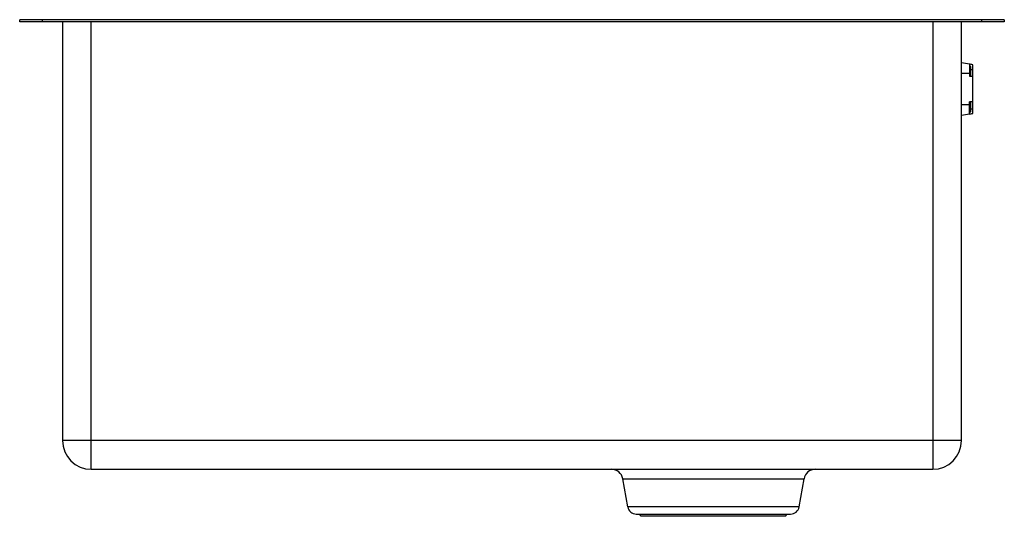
# Paper-space layout '_Destra' of a CAD drawing. Header units: millimetres. Extents: x -440 to 0, y -222 to 0.
import ezdxf

# ---------------------------------------------------------------- set-up
doc = ezdxf.new("R2010")
doc.units = ezdxf.units.MM

psp = doc.layouts.new('_Destra')

# ---------------------------------------------------------------- linework, layer by layer
at = {"color": 7, "linetype": 'Continuous', "lineweight": 25}
for p, q in [((-440, -0.9), (-440, 0)), ((0, 0), (-440, 0)), ((-430, 0), (-430, -0.9)), ((-10, -0.9), (-10, 0)), ((0, 0), (0, -0.9)), ((-10, -0.9), (-430, -0.9)), ((-420.9, -0.9), (-420.9, -188)), ((-408, -200.9), (-408, -0.9)), ((-32, -0.9), (-32, -200.9)), ((-19.1, -188), (-19.1, -0.9)), ((-15.6, -19.86), (-19.1, -19.24)), ((-15.6, -19.86), (-15.6, -25.24)), ((-15.6, -24), (-19.1, -24)), ((-15.6, -25.24), (-14.1, -25.24)), ((-15, -24.75), (-15.4, -25.15)), ((-15.4, -25.15), (-15.4, -25.24)), ((-15, -22.24), (-14.1, -22.24)), ((-14.1, -41.87), (-14.1, -25.24)), ((-15.6, -38), (-19.1, -38)), ((-15.6, -42.14), (-15.6, -36.76)), ((-14.1, -36.76), (-15.6, -36.76)), ((-15.4, -36.76), (-15.4, -36.85)), ((-15.4, -36.85), (-15, -37.25)), ((-15, -39.76), (-15, -36.76)), ((-15.6, -42.14), (-19.1, -42.76)), ((-15, -39.76), (-14.1, -39.76)), ((-19.1, -188), (-420.9, -188)), ((-408, -200.9), (-32, -200.9)), ((-170.51, -205.11), (-89.49, -205.11)), ((-168.3, -217.68), (-170.51, -205.11)), ((-91.7, -217.68), (-89.49, -205.11)), ((-91.7, -217.68), (-168.3, -217.68)), ((-164.46, -220.9), (-95.54, -220.9)), ((-162.27, -221.9), (-162.97, -220.9)), ((-97.73, -221.9), (-162.27, -221.9)), ((-97.73, -221.9), (-97.03, -220.9))]:
    psp.add_line(p, q, dxfattribs=at)
for centre, radius, start, end in [((-408, -188), 12.9, 180, 270), ((-32, -188), 12.9, 270, 0), ((-175.53, -206), 5.1, 10, 90), ((-84.47, -206), 5.1, 90, 170), ((-164.46, -217), 3.9, 190, 270), ((-95.54, -217), 3.9, 270, 350)]:
    psp.add_arc(centre, radius, start, end, dxfattribs=at)
for points, knots in [([(-430, -0.9), (-430.11, -0.9), (-430.33, -0.9), (-430.65, -0.9), (-430.98, -0.9), (-431.3, -0.9), (-431.63, -0.9), (-432.17, -0.9), (-432.91, -0.9), (-433.83, -0.9), (-434.72, -0.9), (-435.84, -0.9), (-437.12, -0.9), (-438.16, -0.9), (-438.83, -0.9), (-439.25, -0.9), (-439.58, -0.9), (-439.78, -0.9), (-439.9, -0.9), (-439.96, -0.9), (-439.99, -0.9), (-440, -0.9), (-440, -0.9)], [0, 0, 0, 0, 0.020876, 0.041709, 0.062522, 0.083337, 0.104177, 0.125063, 0.187555, 0.250082, 0.312573, 0.3751, 0.499968, 0.624834, 0.687326, 0.749853, 0.812346, 0.874872, 0.906185, 0.937427, 0.968674, 1, 1, 1, 1]), ([(0, -0.9), (0, -0.9), (0, -0.9), (-0.02, -0.9), (-0.05, -0.9), (-0.08, -0.9), (-0.13, -0.9), (-0.23, -0.9), (-0.41, -0.9), (-0.75, -0.9), (-1.17, -0.9), (-1.84, -0.9), (-2.88, -0.9), (-4.15, -0.9), (-5.28, -0.9), (-6.17, -0.9), (-7.09, -0.9), (-7.89, -0.9), (-8.53, -0.9), (-9.02, -0.9), (-9.51, -0.9), (-9.84, -0.9), (-10, -0.9)], [0, 0, 0, 0, 0.020876, 0.041709, 0.062522, 0.083337, 0.104177, 0.125063, 0.187555, 0.250082, 0.312573, 0.3751, 0.499968, 0.624834, 0.687326, 0.749853, 0.812346, 0.874872, 0.906185, 0.937427, 0.968674, 1, 1, 1, 1]), ([(-14.1, -22.24), (-14.1, -21.85), (-14.1, -21.46), (-14.1, -20.74), (-14.1, -20.4), (-14.1, -20.13)], [0, 0, 0, 0, 0.5, 0.5, 1, 1, 1, 1]), ([(-15, -25.24), (-15, -25.24), (-15, -25.17), (-15, -24.87), (-15, -24.64), (-15, -24.09), (-15, -23.76), (-15, -23.03), (-15, -22.64), (-15, -22.24)], [0, 0, 0, 0, 0.25, 0.25, 0.5, 0.5, 0.75, 0.75, 1, 1, 1, 1]), ([(-14.1, -25.24), (-14.1, -25.24), (-14.1, -25.17), (-14.1, -24.87), (-14.1, -24.64), (-14.1, -24.09), (-14.1, -23.76), (-14.1, -23.03), (-14.1, -22.64), (-14.1, -22.24)], [0, 0, 0, 0, 0.25, 0.25, 0.5, 0.5, 0.75, 0.75, 1, 1, 1, 1])]:
    psp.add_open_spline(points, degree=3, knots=knots, dxfattribs=at)
for points in [[(-14.1, -20.13), (-14.62, -20.03), (-15.12, -19.95), (-15.6, -19.86)], [(-15, -20.88), (-15.2, -20.85), (-15.4, -20.81), (-15.6, -20.78)], [(-15, -22.24), (-15, -21.77), (-15, -21.3), (-15, -20.88)], [(-15.6, -41.22), (-15.4, -41.19), (-15.2, -41.15), (-15, -41.12)], [(-15.6, -42.14), (-15.12, -42.05), (-14.62, -41.97), (-14.1, -41.87)], [(-15, -41.12), (-15, -40.7), (-15, -40.23), (-15, -39.76)]]:
    psp.add_open_spline(points, degree=3, dxfattribs=at)

doc.saveas('drawing.dxf')
